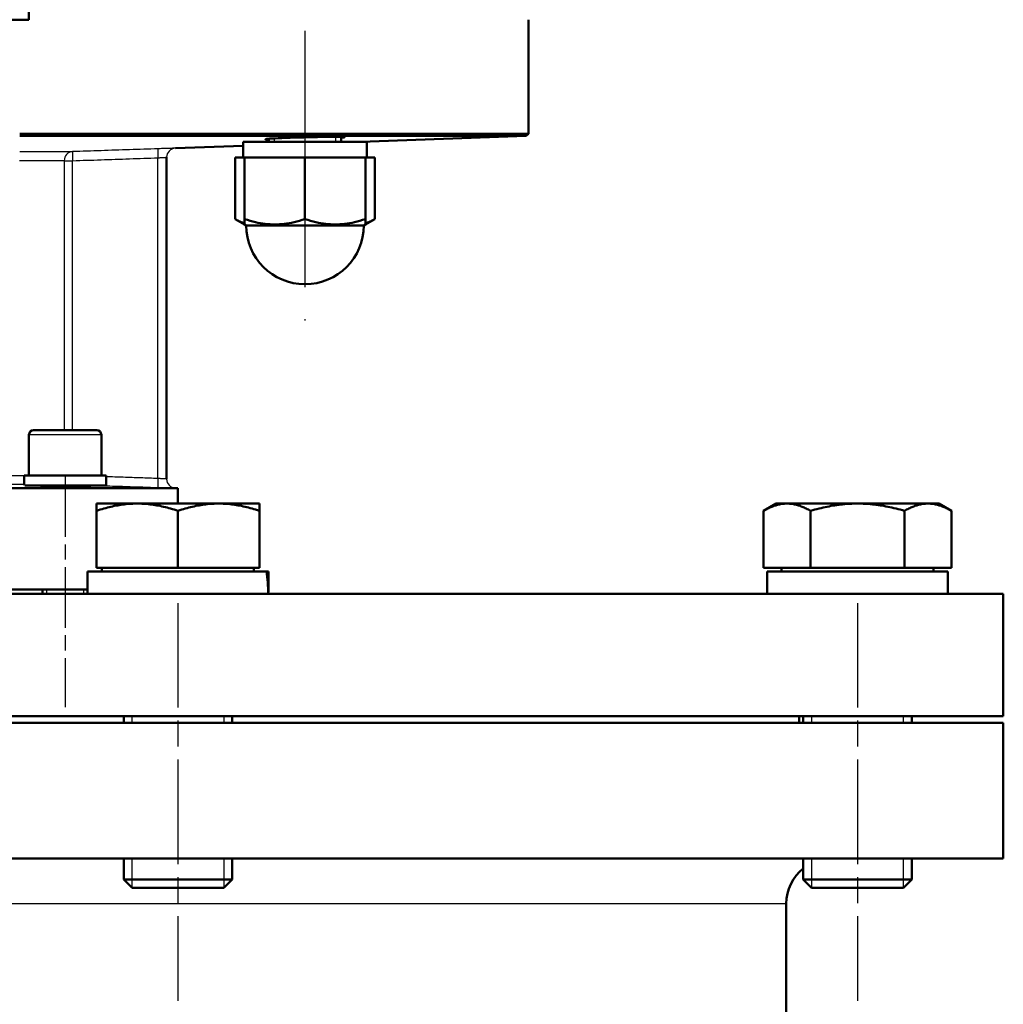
# Model space of a CAD drawing. Header units: millimetres. Extents: x 125 to 1848, y 446 to 2425.
# Tile 13 of 14: x 1613 to 1830, y 1807 to 2025. Entities that reach past the tile are written whole.
import ezdxf

# ---------------------------------------------------------------- set-up
doc = ezdxf.new("R2010")
doc.units = ezdxf.units.MM
doc.header["$LTSCALE"] = 10
doc.linetypes.add('CHAIN', pattern=[0.3543, 0.2362, -0.0295, 0.0591, -0.0295])
for name, color, linetype, lineweight in [('Gewinde(DIN)', 3, 'Continuous', 25), ('Mittellinie(DIN)', 4, 'CHAIN', 25), ('Sichtbare Kanten(DIN)', 7, 'Continuous', 50), ('Sichtbare tangentiale Kanten(DIN)', 3, 'Continuous', 25)]:
    doc.layers.add(name, color=color, linetype=linetype, lineweight=lineweight)

msp = doc.modelspace()

# ---------------------------------------------------------------- linework, layer by layer
at = {"layer": 'Gewinde(DIN)'}
for p, q in [((1682.85, 1997.75), (1682.85, 1998.82)), ((1669.26, 1998.5), (1669.26, 1997.75)), ((1618.92, 1898.75), (1618.92, 1897.75)), ((1627.13, 1897.75), (1627.13, 1898.75)), ((1637.78, 1870.75), (1637.78, 1869.25)), ((1658.16, 1869.25), (1658.16, 1870.75)), ((1788.04, 1870.75), (1788.04, 1869.25)), ((1808.42, 1869.25), (1808.42, 1870.75)), ((1637.78, 1839.25), (1637.78, 1832.78)), ((1658.16, 1832.78), (1658.16, 1839.25)), ((1788.04, 1839.25), (1788.04, 1832.78)), ((1808.42, 1832.78), (1808.42, 1839.25))]:
    msp.add_line(p, q, dxfattribs=at)
at = {"layer": 'Mittellinie(DIN)', "linetype": 'CHAIN', "ltscale": 23.990969}
msp.add_line((1676.06, 2277.25), (1676.06, 1958.25), dxfattribs=at)
at = {"layer": 'Mittellinie(DIN)', "linetype": 'CHAIN', "ltscale": 5.667058}
msp.add_line((1623.03, 1923.75), (1623.03, 1872.75), dxfattribs=at)
at = {"layer": 'Mittellinie(DIN)', "linetype": 'CHAIN', "ltscale": 9.775264}
for p, q in [((1647.97, 1895.75), (1647.97, 1807.78)), ((1798.23, 1895.75), (1798.23, 1807.78))]:
    msp.add_line(p, q, dxfattribs=at)
at = {"layer": 'Sichtbare Kanten(DIN)'}
for p, q in [((1614.97, 2024.75), (1614.97, 2040.75)), ((1570.97, 2024.75), (1614.97, 2024.75)), ((1725.47, 2024.75), (1725.47, 1999.53)), ((1725.47, 1999.53), (1612.97, 1999.53)), ((1612.97, 1999.03), (1724.98, 1999.03)), ((1688.41, 1997.75), (1724.98, 1999.03)), ((1725.47, 1999.53), (1724.98, 1999.03)), ((1647.4, 1996.32), (1662.36, 1996.84)), ((1689.76, 1997.75), (1662.36, 1997.75)), ((1662.36, 1997.75), (1662.36, 1994.25)), ((1668.06, 1998.42), (1668.06, 1997.75)), ((1684.06, 1998.81), (1684.06, 1997.75)), ((1689.76, 1997.75), (1689.76, 1994.25)), ((1645.47, 1923.17), (1645.47, 1994.32)), ((1660.61, 1994.25), (1660.61, 1980.66)), ((1662.36, 1994.25), (1660.61, 1994.25)), ((1662.68, 1994.25), (1662.36, 1994.25)), ((1662.68, 1994.25), (1662.68, 1980.66)), ((1666.8, 1994.25), (1662.68, 1994.25)), ((1671.94, 1994.25), (1666.8, 1994.25)), ((1676.06, 1994.25), (1671.94, 1994.25)), ((1676.06, 1994.25), (1676.06, 1980.66)), ((1680.18, 1994.25), (1676.06, 1994.25)), ((1685.32, 1994.25), (1680.18, 1994.25)), ((1689.43, 1994.25), (1685.32, 1994.25)), ((1689.76, 1994.25), (1689.43, 1994.25)), ((1689.43, 1994.25), (1689.43, 1980.66)), ((1691.5, 1994.25), (1689.76, 1994.25)), ((1691.5, 1994.25), (1691.5, 1980.66)), ((1662.68, 1979.46), (1660.61, 1980.66)), ((1662.68, 1979.46), (1662.68, 1980.66)), ((1663.06, 1979.25), (1662.68, 1979.46)), ((1689.06, 1979.25), (1663.06, 1979.25)), ((1689.06, 1979.25), (1689.43, 1979.46)), ((1689.43, 1980.66), (1689.43, 1979.46)), ((1689.43, 1979.46), (1691.5, 1980.66)), ((1616.03, 1933.95), (1630.03, 1933.95)), ((1615.03, 1932.95), (1615.03, 1923.95)), ((1631.03, 1932.95), (1631.03, 1923.95)), ((1613.98, 1923.95), (1632.06, 1923.95)), ((1613.98, 1921.8), (1613.98, 1923.95)), ((1632.06, 1923.95), (1632.07, 1923.95)), ((1632.08, 1921.75), (1632.08, 1923.09)), ((1647.97, 1921.16), (1537.97, 1921.16)), ((1614.14, 1921.75), (1632.08, 1921.75)), ((1618.03, 1921.75), (1618.03, 1921.65)), ((1628.03, 1921.75), (1628.03, 1921.42)), ((1647.4, 1921.18), (1647.97, 1921.16)), ((1647.97, 1917.75), (1647.97, 1921.16)), ((1629.97, 1916.14), (1629.97, 1917.75)), ((1638.97, 1917.75), (1629.97, 1917.75)), ((1629.97, 1903.55), (1629.97, 1916.14)), ((1656.97, 1917.75), (1638.97, 1917.75)), ((1647.97, 1903.55), (1647.97, 1916.14)), ((1665.97, 1917.75), (1656.97, 1917.75)), ((1665.97, 1917.75), (1665.97, 1916.14)), ((1665.97, 1903.55), (1665.97, 1916.14)), ((1780.23, 1917.75), (1777.45, 1916.14)), ((1777.45, 1903.55), (1777.45, 1916.14)), ((1782.64, 1917.75), (1780.23, 1917.75)), ((1798.23, 1917.75), (1782.64, 1917.75)), ((1787.84, 1903.55), (1787.84, 1916.14)), ((1813.82, 1917.75), (1798.23, 1917.75)), ((1808.63, 1903.55), (1808.63, 1916.14)), ((1816.23, 1917.75), (1813.82, 1917.75)), ((1816.23, 1917.75), (1819.02, 1916.14)), ((1819.02, 1903.55), (1819.02, 1916.14)), ((1647.97, 1903.55), (1629.97, 1903.55)), ((1631.17, 1903.55), (1631.17, 1902.75)), ((1665.97, 1903.55), (1647.97, 1903.55)), ((1664.78, 1903.55), (1664.78, 1902.75)), ((1787.84, 1903.55), (1777.45, 1903.55)), ((1781.43, 1903.55), (1781.43, 1902.75)), ((1808.63, 1903.55), (1787.84, 1903.55)), ((1819.02, 1903.55), (1808.63, 1903.55)), ((1815.04, 1903.55), (1815.04, 1902.75)), ((1627.97, 1902.75), (1667.59, 1902.75)), ((1627.97, 1897.75), (1627.97, 1902.75)), ((1667.59, 1902.75), (1667.88, 1902.75)), ((1667.88, 1902.75), (1667.97, 1902.75)), ((1667.97, 1899.48), (1667.97, 1902.75)), ((1778.23, 1902.75), (1818.23, 1902.75)), ((1778.23, 1897.75), (1778.23, 1902.75)), ((1818.23, 1897.75), (1818.23, 1902.75)), ((1627.97, 1898.75), (1557.97, 1898.75)), ((1618.03, 1898.75), (1618.03, 1897.75)), ((1355.47, 1897.75), (1830.47, 1897.75)), ((1830.47, 1897.75), (1830.47, 1870.75)), ((1355.47, 1870.75), (1830.47, 1870.75)), ((1635.97, 1870.75), (1635.97, 1869.25)), ((1659.97, 1870.75), (1659.97, 1869.25)), ((1785.37, 1870.75), (1785.37, 1869.25)), ((1786.23, 1870.75), (1786.23, 1869.25)), ((1810.23, 1870.75), (1810.23, 1869.25)), ((1355.47, 1869.25), (1830.47, 1869.25)), ((1830.47, 1869.25), (1830.47, 1839.25)), ((1830.47, 1839.25), (1355.47, 1839.25)), ((1635.97, 1839.25), (1635.97, 1834.59)), ((1659.97, 1839.25), (1659.97, 1834.59)), ((1786.23, 1839.25), (1786.23, 1834.59)), ((1810.23, 1839.25), (1810.23, 1834.59)), ((1635.97, 1834.59), (1659.97, 1834.59)), ((1637.81, 1832.75), (1635.97, 1834.59)), ((1658.13, 1832.75), (1659.97, 1834.59)), ((1786.23, 1834.59), (1810.23, 1834.59)), ((1788.07, 1832.75), (1786.23, 1834.59)), ((1808.39, 1832.75), (1810.23, 1834.59)), ((1658.13, 1832.75), (1637.81, 1832.75)), ((1808.39, 1832.75), (1788.07, 1832.75)), ((1782.47, 1829.25), (1782.47, 1711.77))]:
    msp.add_line(p, q, dxfattribs=at)
at = {"layer": 'Sichtbare Kanten(DIN)', "flags": 128}
for points in [[(1669.43, 1998.51), (1670.13, 1998.54), (1670.94, 1998.58), (1671.83, 1998.61), (1672.78, 1998.65), (1673.78, 1998.68), (1674.79, 1998.71), (1675.8, 1998.73), (1676.82, 1998.76), (1677.84, 1998.78), (1678.86, 1998.79), (1679.84, 1998.81), (1680.76, 1998.82), (1681.6, 1998.82), (1682.34, 1998.82), (1683.01, 1998.82), (1683.59, 1998.82), (1684.07, 1998.8), (1684.43, 1998.79), (1684.68, 1998.77), (1684.79, 1998.75), (1684.79, 1998.73), (1684.67, 1998.7), (1684.42, 1998.67), (1684.06, 1998.64)], [(1668.06, 1998.24), (1667.9, 1998.24), (1667.76, 1998.25), (1667.64, 1998.26), (1667.53, 1998.26), (1667.45, 1998.27), (1667.39, 1998.28), (1667.34, 1998.29), (1667.32, 1998.3), (1667.31, 1998.31), (1667.32, 1998.32), (1667.35, 1998.33), (1667.4, 1998.34), (1667.47, 1998.36), (1667.56, 1998.37), (1667.67, 1998.38), (1667.8, 1998.4), (1667.94, 1998.41), (1668.11, 1998.42), (1668.29, 1998.44), (1668.49, 1998.45), (1668.71, 1998.47), (1668.94, 1998.48), (1669.18, 1998.49), (1669.43, 1998.51)], [(1660.61, 1980.66), (1660.71, 1980.61), (1660.8, 1980.55), (1660.89, 1980.5), (1660.99, 1980.45), (1661.08, 1980.4), (1661.17, 1980.36), (1661.26, 1980.31), (1661.34, 1980.27), (1661.43, 1980.23), (1661.52, 1980.19), (1661.61, 1980.15), (1661.69, 1980.11), (1661.78, 1980.07), (1661.86, 1980.03), (1661.95, 1980), (1662.03, 1979.96), (1662.11, 1979.93), (1662.2, 1979.9), (1662.28, 1979.87), (1662.36, 1979.84), (1662.44, 1979.81), (1662.52, 1979.79), (1662.6, 1979.76), (1662.68, 1979.74)], [(1662.68, 1980.66), (1663.32, 1980.46), (1663.93, 1980.28), (1664.52, 1980.11), (1665.1, 1979.97), (1665.66, 1979.85), (1666.21, 1979.75), (1666.75, 1979.66), (1667.29, 1979.59), (1667.81, 1979.53), (1668.33, 1979.5), (1668.85, 1979.47), (1669.37, 1979.46), (1669.89, 1979.47), (1670.41, 1979.5), (1670.93, 1979.53), (1671.46, 1979.59), (1671.99, 1979.66), (1672.53, 1979.75), (1673.08, 1979.85), (1673.65, 1979.97), (1674.22, 1980.11), (1674.82, 1980.28), (1675.43, 1980.46), (1676.06, 1980.66)], [(1676.06, 1980.66), (1676.69, 1980.46), (1677.3, 1980.28), (1677.9, 1980.11), (1678.47, 1979.97), (1679.03, 1979.85), (1679.59, 1979.75), (1680.13, 1979.66), (1680.66, 1979.59), (1681.19, 1979.53), (1681.71, 1979.5), (1682.23, 1979.47), (1682.75, 1979.46), (1683.26, 1979.47), (1683.78, 1979.5), (1684.31, 1979.53), (1684.83, 1979.59), (1685.37, 1979.66), (1685.91, 1979.75), (1686.46, 1979.85), (1687.02, 1979.97), (1687.6, 1980.11), (1688.19, 1980.28), (1688.8, 1980.46), (1689.43, 1980.66)], [(1689.43, 1979.74), (1689.51, 1979.76), (1689.59, 1979.79), (1689.68, 1979.81), (1689.76, 1979.84), (1689.84, 1979.87), (1689.92, 1979.9), (1690, 1979.93), (1690.09, 1979.96), (1690.17, 1980), (1690.26, 1980.03), (1690.34, 1980.07), (1690.43, 1980.11), (1690.51, 1980.15), (1690.6, 1980.19), (1690.69, 1980.23), (1690.77, 1980.27), (1690.86, 1980.31), (1690.95, 1980.36), (1691.04, 1980.4), (1691.13, 1980.45), (1691.22, 1980.5), (1691.32, 1980.55), (1691.41, 1980.61), (1691.5, 1980.66)], [(1628.03, 1921.52), (1628.32, 1921.49), (1628.49, 1921.47), (1628.52, 1921.45), (1628.43, 1921.43), (1628.2, 1921.42), (1627.84, 1921.41), (1627.37, 1921.41), (1626.81, 1921.4), (1626.15, 1921.41), (1625.4, 1921.41), (1624.59, 1921.43), (1623.75, 1921.44), (1622.9, 1921.46), (1622.07, 1921.48), (1621.24, 1921.5), (1620.45, 1921.53), (1619.72, 1921.56), (1619.08, 1921.59), (1618.54, 1921.62), (1618.1, 1921.65), (1617.78, 1921.68), (1617.58, 1921.7), (1617.53, 1921.73), (1617.6, 1921.75)], [(1638.97, 1917.75), (1638.61, 1917.75), (1638.25, 1917.74), (1637.89, 1917.72), (1637.53, 1917.7), (1637.17, 1917.68), (1636.82, 1917.65), (1636.46, 1917.61), (1636.09, 1917.57), (1635.73, 1917.53), (1635.37, 1917.47), (1635, 1917.42), (1634.64, 1917.35), (1634.27, 1917.29), (1633.9, 1917.21), (1633.52, 1917.13), (1633.14, 1917.05), (1632.76, 1916.95), (1632.38, 1916.86), (1631.99, 1916.75), (1631.6, 1916.64), (1631.2, 1916.53), (1630.8, 1916.41), (1630.39, 1916.28), (1629.97, 1916.14)], [(1647.97, 1916.14), (1647.56, 1916.28), (1647.15, 1916.41), (1646.75, 1916.53), (1646.35, 1916.64), (1645.96, 1916.75), (1645.57, 1916.86), (1645.18, 1916.95), (1644.8, 1917.05), (1644.42, 1917.13), (1644.05, 1917.21), (1643.68, 1917.29), (1643.31, 1917.35), (1642.94, 1917.42), (1642.58, 1917.47), (1642.21, 1917.53), (1641.85, 1917.57), (1641.49, 1917.61), (1641.13, 1917.65), (1640.77, 1917.68), (1640.41, 1917.7), (1640.05, 1917.72), (1639.69, 1917.74), (1639.33, 1917.75), (1638.97, 1917.75)], [(1656.97, 1917.75), (1656.61, 1917.75), (1656.25, 1917.74), (1655.89, 1917.72), (1655.53, 1917.7), (1655.17, 1917.68), (1654.82, 1917.65), (1654.46, 1917.61), (1654.09, 1917.57), (1653.73, 1917.53), (1653.37, 1917.47), (1653, 1917.42), (1652.64, 1917.35), (1652.27, 1917.29), (1651.9, 1917.21), (1651.52, 1917.13), (1651.14, 1917.05), (1650.76, 1916.95), (1650.38, 1916.86), (1649.99, 1916.75), (1649.6, 1916.64), (1649.2, 1916.53), (1648.8, 1916.41), (1648.39, 1916.28), (1647.97, 1916.14)], [(1665.97, 1916.14), (1665.56, 1916.28), (1665.15, 1916.41), (1664.75, 1916.53), (1664.35, 1916.64), (1663.96, 1916.75), (1663.57, 1916.86), (1663.18, 1916.95), (1662.8, 1917.05), (1662.42, 1917.13), (1662.05, 1917.21), (1661.68, 1917.29), (1661.31, 1917.35), (1660.94, 1917.42), (1660.58, 1917.47), (1660.21, 1917.53), (1659.85, 1917.57), (1659.49, 1917.61), (1659.13, 1917.65), (1658.77, 1917.68), (1658.41, 1917.7), (1658.05, 1917.72), (1657.69, 1917.74), (1657.33, 1917.75), (1656.97, 1917.75)], [(1782.64, 1917.75), (1782.44, 1917.75), (1782.23, 1917.74), (1782.02, 1917.72), (1781.81, 1917.7), (1781.61, 1917.68), (1781.4, 1917.65), (1781.19, 1917.61), (1780.98, 1917.57), (1780.77, 1917.53), (1780.56, 1917.47), (1780.35, 1917.42), (1780.14, 1917.35), (1779.93, 1917.29), (1779.71, 1917.21), (1779.5, 1917.13), (1779.28, 1917.05), (1779.06, 1916.95), (1778.84, 1916.86), (1778.61, 1916.75), (1778.39, 1916.64), (1778.16, 1916.53), (1777.92, 1916.41), (1777.69, 1916.28), (1777.45, 1916.14)], [(1787.84, 1916.14), (1787.6, 1916.28), (1787.37, 1916.41), (1787.13, 1916.53), (1786.9, 1916.64), (1786.68, 1916.75), (1786.45, 1916.86), (1786.23, 1916.95), (1786.01, 1917.05), (1785.79, 1917.13), (1785.58, 1917.21), (1785.36, 1917.29), (1785.15, 1917.35), (1784.94, 1917.42), (1784.73, 1917.47), (1784.52, 1917.53), (1784.31, 1917.57), (1784.1, 1917.61), (1783.89, 1917.65), (1783.68, 1917.68), (1783.48, 1917.7), (1783.27, 1917.72), (1783.06, 1917.74), (1782.85, 1917.75), (1782.64, 1917.75)], [(1798.23, 1917.75), (1797.82, 1917.75), (1797.4, 1917.74), (1796.99, 1917.72), (1796.57, 1917.7), (1796.16, 1917.68), (1795.74, 1917.65), (1795.33, 1917.61), (1794.91, 1917.57), (1794.49, 1917.53), (1794.07, 1917.47), (1793.65, 1917.42), (1793.23, 1917.35), (1792.8, 1917.29), (1792.37, 1917.21), (1791.94, 1917.13), (1791.5, 1917.05), (1791.06, 1916.95), (1790.62, 1916.86), (1790.17, 1916.75), (1789.72, 1916.64), (1789.26, 1916.53), (1788.79, 1916.41), (1788.32, 1916.28), (1787.84, 1916.14)], [(1808.63, 1916.14), (1808.15, 1916.28), (1807.68, 1916.41), (1807.21, 1916.53), (1806.75, 1916.64), (1806.3, 1916.75), (1805.85, 1916.86), (1805.4, 1916.95), (1804.96, 1917.05), (1804.53, 1917.13), (1804.09, 1917.21), (1803.67, 1917.29), (1803.24, 1917.35), (1802.82, 1917.42), (1802.39, 1917.47), (1801.97, 1917.53), (1801.56, 1917.57), (1801.14, 1917.61), (1800.72, 1917.65), (1800.31, 1917.68), (1799.9, 1917.7), (1799.48, 1917.72), (1799.07, 1917.74), (1798.65, 1917.75), (1798.23, 1917.75)], [(1813.82, 1917.75), (1813.61, 1917.75), (1813.41, 1917.74), (1813.2, 1917.72), (1812.99, 1917.7), (1812.78, 1917.68), (1812.58, 1917.65), (1812.37, 1917.61), (1812.16, 1917.57), (1811.95, 1917.53), (1811.74, 1917.47), (1811.53, 1917.42), (1811.32, 1917.35), (1811.11, 1917.29), (1810.89, 1917.21), (1810.67, 1917.13), (1810.46, 1917.05), (1810.24, 1916.95), (1810.01, 1916.86), (1809.79, 1916.75), (1809.56, 1916.64), (1809.33, 1916.53), (1809.1, 1916.41), (1808.86, 1916.28), (1808.63, 1916.14)], [(1819.02, 1916.14), (1818.78, 1916.28), (1818.54, 1916.41), (1818.31, 1916.53), (1818.08, 1916.64), (1817.85, 1916.75), (1817.63, 1916.86), (1817.41, 1916.95), (1817.19, 1917.05), (1816.97, 1917.13), (1816.75, 1917.21), (1816.54, 1917.29), (1816.32, 1917.35), (1816.11, 1917.42), (1815.9, 1917.47), (1815.69, 1917.53), (1815.48, 1917.57), (1815.28, 1917.61), (1815.07, 1917.65), (1814.86, 1917.68), (1814.65, 1917.7), (1814.45, 1917.72), (1814.24, 1917.74), (1814.03, 1917.75), (1813.82, 1917.75)]]:
    msp.add_lwpolyline(points, dxfattribs=at)
at = {"layer": 'Sichtbare Kanten(DIN)'}
for centre, radius, start, end in [((1647.47, 1994.32), 2, 179.8314, 180), ((1676.06, 1979.25), 13, 180, 0), ((1616.03, 1932.95), 1, 90, 180), ((1630.03, 1932.95), 1, 0, 90), ((1647.47, 1923.18), 2, 180, 180.1686), ((1792.47, 1829.25), 10, 128.6144, 180)]:
    msp.add_arc(centre, radius, start, end, dxfattribs=at)
for centre, major_axis, ratio, start_param, end_param in [((1623.03, 1920.99), (-1.79, -15.64), 0.567105, 1.770192, 1.825808), ((1623.03, 1922.51), (-1.79, -15.64), 0.567105, 1.721111, 1.727557), ((1647.97, 1896.02), (0, -34.64), 0.57735, 1.620817, 1.766378), ((1647.97, 1899.48), (0, -34.64), 0.57735, 1.520775, 1.665274)]:
    msp.add_ellipse(centre, major_axis=major_axis, ratio=ratio, start_param=start_param, end_param=end_param, dxfattribs=at)
at = {"layer": 'Sichtbare tangentiale Kanten(DIN)'}
for p, q in [((1612.97, 1995.57), (1624.67, 1995.57)), ((1647.4, 1996.32), (1647.4, 1996.32)), ((1622.81, 1993.57), (1612.96, 1993.57)), ((1622.81, 1993.57), (1624.67, 1993.57)), ((1622.81, 1993.57), (1622.81, 1933.95)), ((1624.67, 1933.95), (1624.67, 1993.57)), ((1643.54, 1923.29), (1643.54, 1994.21)), ((1631.03, 1932.95), (1615.03, 1932.95)), ((1601.38, 1923.93), (1613.98, 1923.93)), ((1613.98, 1921.93), (1601.9, 1921.93)), ((1647.4, 1921.17), (1647.4, 1921.18)), ((1782.47, 1829.25), (1403.47, 1829.25))]:
    msp.add_line(p, q, dxfattribs=at)
at = {"layer": 'Sichtbare tangentiale Kanten(DIN)', "flags": 128}
for points in [[(1643.54, 1996.21), (1642.76, 1996.18), (1641.97, 1996.15), (1641.19, 1996.12), (1640.4, 1996.1), (1639.61, 1996.07), (1638.83, 1996.04), (1638.04, 1996.02), (1637.25, 1995.99), (1636.47, 1995.96), (1635.68, 1995.94), (1634.89, 1995.91), (1634.11, 1995.88), (1633.32, 1995.86), (1632.53, 1995.83), (1631.75, 1995.8), (1630.96, 1995.78), (1630.18, 1995.75), (1629.39, 1995.72), (1628.6, 1995.7), (1627.82, 1995.67), (1627.03, 1995.64), (1626.24, 1995.62), (1625.46, 1995.59), (1624.67, 1995.57)], [(1647.4, 1996.32), (1647.4, 1996.32), (1647.37, 1996.32), (1647.33, 1996.32), (1647.27, 1996.32), (1647.2, 1996.32), (1647.11, 1996.32), (1647.01, 1996.31), (1646.89, 1996.31), (1646.76, 1996.31), (1646.61, 1996.3), (1646.45, 1996.3), (1646.28, 1996.29), (1646.1, 1996.29), (1645.9, 1996.28), (1645.7, 1996.28), (1645.48, 1996.27), (1645.26, 1996.26), (1645.03, 1996.25), (1644.79, 1996.25), (1644.55, 1996.24), (1644.3, 1996.23), (1644.05, 1996.22), (1643.8, 1996.21), (1643.54, 1996.21)], [(1624.67, 1993.57), (1625.45, 1993.59), (1626.24, 1993.62), (1627.03, 1993.65), (1627.81, 1993.67), (1628.6, 1993.7), (1629.39, 1993.72), (1630.17, 1993.75), (1630.96, 1993.78), (1631.75, 1993.8), (1632.53, 1993.83), (1633.32, 1993.86), (1634.11, 1993.88), (1634.89, 1993.91), (1635.68, 1993.94), (1636.47, 1993.96), (1637.25, 1993.99), (1638.04, 1994.02), (1638.83, 1994.04), (1639.61, 1994.07), (1640.4, 1994.1), (1641.18, 1994.13), (1641.97, 1994.15), (1642.76, 1994.18), (1643.54, 1994.21)], [(1643.54, 1994.21), (1643.67, 1994.22), (1643.8, 1994.22), (1643.92, 1994.23), (1644.05, 1994.24), (1644.17, 1994.25), (1644.29, 1994.26), (1644.4, 1994.26), (1644.51, 1994.27), (1644.62, 1994.28), (1644.72, 1994.28), (1644.82, 1994.29), (1644.91, 1994.29), (1645, 1994.3), (1645.08, 1994.3), (1645.15, 1994.31), (1645.22, 1994.31), (1645.28, 1994.32), (1645.33, 1994.32), (1645.37, 1994.32), (1645.41, 1994.32), (1645.44, 1994.32), (1645.46, 1994.32), (1645.47, 1994.32), (1645.47, 1994.32)], [(1643.54, 1923.29), (1643.07, 1923.31), (1642.59, 1923.32), (1642.11, 1923.34), (1641.63, 1923.36), (1641.15, 1923.37), (1640.68, 1923.39), (1640.2, 1923.4), (1639.72, 1923.42), (1639.24, 1923.44), (1638.76, 1923.45), (1638.28, 1923.47), (1637.81, 1923.49), (1637.33, 1923.5), (1636.85, 1923.52), (1636.37, 1923.54), (1635.89, 1923.55), (1635.42, 1923.57), (1634.94, 1923.58), (1634.46, 1923.6), (1633.98, 1923.62), (1633.5, 1923.63), (1633.03, 1923.65), (1632.55, 1923.66), (1632.07, 1923.68)], [(1645.47, 1923.17), (1645.47, 1923.17), (1645.46, 1923.17), (1645.44, 1923.17), (1645.41, 1923.17), (1645.37, 1923.18), (1645.33, 1923.18), (1645.28, 1923.18), (1645.22, 1923.18), (1645.15, 1923.19), (1645.08, 1923.19), (1645, 1923.2), (1644.91, 1923.2), (1644.82, 1923.21), (1644.72, 1923.21), (1644.62, 1923.22), (1644.51, 1923.23), (1644.4, 1923.23), (1644.29, 1923.24), (1644.17, 1923.25), (1644.05, 1923.26), (1643.92, 1923.26), (1643.8, 1923.27), (1643.67, 1923.28), (1643.54, 1923.29)], [(1630.12, 1921.75), (1630.68, 1921.73), (1631.24, 1921.71), (1631.8, 1921.69), (1632.36, 1921.67), (1632.92, 1921.65), (1633.48, 1921.63), (1634.03, 1921.62), (1634.59, 1921.6), (1635.15, 1921.58), (1635.71, 1921.56), (1636.27, 1921.54), (1636.83, 1921.52), (1637.39, 1921.5), (1637.95, 1921.48), (1638.51, 1921.46), (1639.07, 1921.44), (1639.63, 1921.43), (1640.19, 1921.41), (1640.75, 1921.39), (1641.31, 1921.37), (1641.87, 1921.35), (1642.43, 1921.33), (1642.99, 1921.31), (1643.54, 1921.29)], [(1643.54, 1921.29), (1643.8, 1921.28), (1644.05, 1921.27), (1644.3, 1921.27), (1644.55, 1921.26), (1644.79, 1921.25), (1645.03, 1921.24), (1645.26, 1921.23), (1645.48, 1921.23), (1645.7, 1921.22), (1645.9, 1921.21), (1646.1, 1921.21), (1646.28, 1921.2), (1646.45, 1921.2), (1646.61, 1921.19), (1646.76, 1921.19), (1646.89, 1921.19), (1647.01, 1921.18), (1647.11, 1921.18), (1647.2, 1921.18), (1647.27, 1921.18), (1647.33, 1921.17), (1647.37, 1921.17), (1647.4, 1921.17), (1647.4, 1921.17)]]:
    msp.add_lwpolyline(points, dxfattribs=at)
at = {"layer": 'Sichtbare tangentiale Kanten(DIN)'}
for centre, major_axis, ratio, start_param, end_param in [((1624.74, 1993.57), (0, 2), 0.962549, 0.034907, 1.570796), ((1624.74, 1993.57), (-0.07, 2), 0.03488, 0.009467, 1.569635), ((1643.61, 1994.21), (-0.07, 2), 0.034879, 0.00564, 1.569601), ((1647.47, 1994.32), (-2, 0), 0.999996, 4.747188, 6.283185), ((1643.61, 1923.29), (-0.07, -2), 0.034879, 4.713584, 6.277545), ((1647.47, 1923.17), (-2, 0), 0.999996, 0, 1.535997)]:
    msp.add_ellipse(centre, major_axis=major_axis, ratio=ratio, start_param=start_param, end_param=end_param, dxfattribs=at)

doc.saveas('drawing.dxf')
